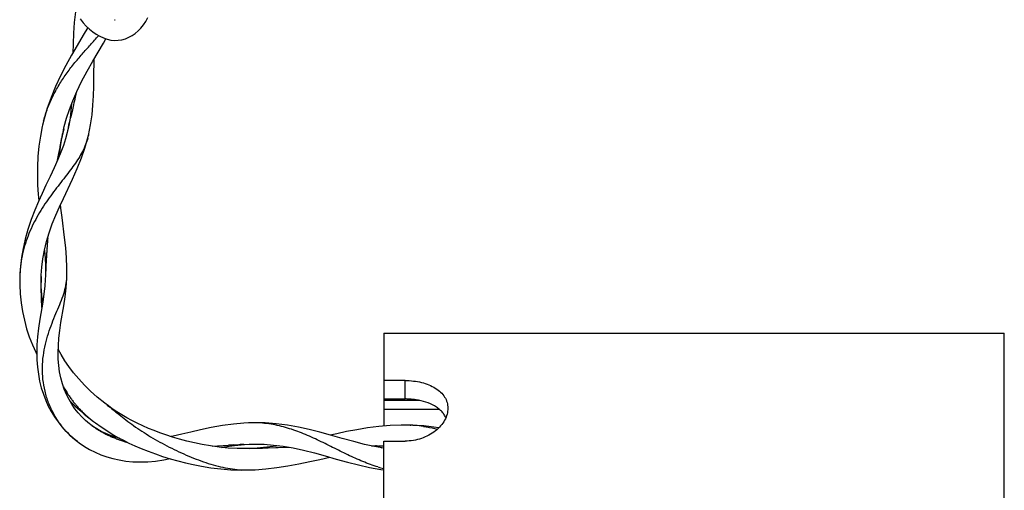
# Model space of a CAD drawing. Header units: millimetres. Extents: x 17.6 to 64, y 9.4 to 104.
# Tile 2 of 4: x 18 to 64, y 56 to 78. Entities that reach past the tile are written whole.
import ezdxf

# ---------------------------------------------------------------- set-up
doc = ezdxf.new("R2010")
doc.units = ezdxf.units.MM
doc.header["$LTSCALE"] = 7.392797
doc.layers.add('00_COMPONENTS', color=7, linetype='CONTINUOUS')

msp = doc.modelspace()

# ---------------------------------------------------------------- linework, layer by layer
at = {"layer": '00_COMPONENTS', "color": 7, "linetype": 'Continuous'}
for p, q in [((21.434, 75.342), (21.442, 76.167)), ((20.611, 74.604), (20.589, 74.507)), ((20.287, 73.806), (20.443, 74.218)), ((20.156, 73.406), (20.287, 73.806)), ((20.412, 73.715), (20.357, 73.47)), ((20.465, 73.95), (20.412, 73.715)), ((20.483, 74.027), (20.465, 73.95)), ((19.11, 73.379), (19.035, 73.076)), ((20.049, 73.017), (20.156, 73.406)), ((20.356, 73.471), (20.344, 73.417)), ((19.051, 73.143), (19.021, 73.012)), ((19.901, 72.285), (19.98, 72.715)), ((20.023, 72.911), (19.975, 72.699)), ((20.013, 72.866), (20.049, 73.017)), ((20.023, 72.911), (20.013, 72.866)), ((20.187, 72.736), (20.107, 72.441)), ((20.219, 72.871), (20.187, 72.736)), ((20.244, 72.976), (20.206, 72.812)), ((20.26, 73.065), (20.218, 72.871)), ((19.842, 71.836), (19.901, 72.285)), ((19.88, 72.249), (19.861, 72.158)), ((21.142, 72.436), (21.187, 72.619)), ((21.187, 72.619), (21.183, 72.6)), ((19.835, 72.041), (19.822, 71.975)), ((19.829, 71.662), (19.842, 71.836)), ((19.871, 72.217), (19.859, 72.158)), ((19.721, 71.44), (19.712, 71.392)), ((19.723, 71.44), (19.715, 71.392)), ((19.764, 71.678), (19.754, 71.62)), ((19.765, 71.679), (19.755, 71.62)), ((19.263, 67.658), (19.259, 67.605)), ((19.264, 67.658), (19.259, 67.605)), ((19.125, 67.236), (19.128, 67.213)), ((19.128, 67.213), (19.155, 66.871)), ((19.231, 67.199), (19.228, 67.148)), ((19.243, 67.354), (19.239, 67.299)), ((19.155, 66.871), (19.171, 66.545)), ((18.972, 66.076), (19, 66.446)), ((19.171, 66.545), (19.175, 66.234)), ((19.182, 66.313), (19.176, 66.171)), ((19.182, 66.313), (19.182, 66.298)), ((19.194, 66.554), (19.189, 66.46)), ((17.972, 66.078), (17.97, 66.032)), ((18.967, 65.924), (18.971, 66.041)), ((18.969, 66.002), (18.972, 66.076)), ((18.969, 66.002), (18.969, 65.971)), ((19.163, 65.868), (19.139, 65.55)), ((19.171, 66.05), (19.163, 65.868)), ((19.171, 66.05), (19.169, 65.984)), ((19.175, 66.234), (19.17, 66.05)), ((20.168, 65.933), (20.17, 66.007)), ((18.961, 65.608), (18.96, 65.573)), ((18.961, 65.332), (18.961, 65.319)), ((18.962, 65.608), (18.962, 65.573)), ((18.965, 65.333), (18.965, 65.32)), ((19.139, 65.55), (19.098, 65.194)), ((18.966, 65.091), (18.966, 65.078)), ((18.967, 65.092), (18.968, 65.078)), ((19.039, 64.796), (18.995, 65.148)), ((19.098, 65.194), (19.041, 64.807)), ((19.041, 64.807), (18.91, 64.012)), ((18.982, 64.727), (18.984, 64.704)), ((18.986, 64.728), (18.988, 64.705)), ((18.986, 64.662), (18.987, 64.651)), ((18.99, 64.662), (18.991, 64.651)), ((34.974, 63.37), (34.974, 59.022)), ((34.974, 63.37), (63.974, 63.37)), ((63.974, 9.37), (63.974, 63.37)), ((20.051, 60.743), (19.963, 61.001)), ((20.006, 60.865), (20.01, 60.857)), ((20.009, 60.866), (20.013, 60.859)), ((20.037, 60.811), (20.042, 60.801)), ((20.039, 60.812), (20.045, 60.803)), ((20.154, 60.498), (20.051, 60.743)), ((35.974, 61.151), (34.974, 61.151)), ((35.974, 60.289), (35.974, 61.151)), ((20.271, 60.264), (20.154, 60.498)), ((20.201, 60.543), (20.206, 60.535)), ((20.204, 60.544), (20.209, 60.537)), ((20.358, 60.315), (20.363, 60.308)), ((20.36, 60.316), (20.365, 60.31)), ((20.377, 60.289), (20.382, 60.282)), ((20.38, 60.29), (20.385, 60.283)), ((34.974, 60.289), (35.974, 60.289)), ((20.402, 60.043), (20.271, 60.264)), ((20.545, 59.835), (20.402, 60.043)), ((20.545, 60.073), (20.549, 60.067)), ((20.7, 59.639), (20.545, 59.835)), ((20.546, 60.074), (20.551, 60.068)), ((20.653, 59.945), (20.659, 59.938)), ((20.656, 59.947), (20.662, 59.94)), ((20.767, 59.819), (20.773, 59.813)), ((20.768, 59.819), (20.773, 59.813)), ((22.006, 60.046), (21.939, 60.096)), ((22.052, 60.012), (22, 60.05)), ((36.668, 60.217), (34.974, 60.217)), ((34.974, 59.82), (37.557, 59.82)), ((20.866, 59.456), (20.7, 59.639)), ((21.042, 59.287), (20.866, 59.456)), ((20.981, 59.604), (20.988, 59.598)), ((20.983, 59.606), (20.99, 59.6)), ((20.986, 59.58), (21.197, 59.408)), ((21.197, 59.408), (21.41, 59.243)), ((21.208, 59.402), (21.216, 59.396)), ((21.211, 59.404), (21.219, 59.398)), ((21.231, 59.128), (21.042, 59.287)), ((21.276, 59.093), (21.231, 59.128)), ((21.371, 59.024), (21.276, 59.093)), ((21.276, 59.093), (21.276, 59.093)), ((21.321, 59.311), (21.331, 59.303)), ((21.322, 59.311), (21.331, 59.303)), ((21.571, 58.892), (21.371, 59.024)), ((21.375, 59.269), (21.511, 59.167)), ((21.78, 58.774), (21.571, 58.892)), ((28.941, 59.18), (28.663, 59.173)), ((35.28, 59.047), (34.753, 59.004)), ((35.797, 59.065), (35.28, 59.047)), ((36.25, 59.061), (35.797, 59.065)), ((36.217, 59.062), (36.25, 59.061)), ((36.374, 59.056), (36.217, 59.062)), ((36.843, 59.028), (36.374, 59.056)), ((21.991, 58.673), (21.78, 58.774)), ((22.209, 58.585), (21.991, 58.673)), ((22.437, 58.509), (22.209, 58.585)), ((22.629, 58.46), (22.437, 58.509)), ((20.672, 58.296), (20.67, 58.298)), ((26.963, 58.083), (27.727, 58.128)), ((27.397, 58.027), (27.515, 58.049)), ((27.515, 58.049), (28.01, 58.119)), ((27.96, 58.141), (28.207, 58.153)), ((28.01, 58.119), (28.466, 58.162)), ((28.443, 58.164), (28.703, 58.174)), ((28.466, 58.162), (28.763, 58.177)), ((28.687, 58.174), (28.763, 58.177)), ((28.703, 58.174), (28.956, 58.18)), ((29.065, 57.992), (28.708, 57.975)), ((28.708, 57.975), (29.094, 57.988)), ((28.956, 58.18), (29.39, 58.172)), ((29.511, 58.032), (29.065, 57.992)), ((29.094, 57.988), (29.284, 57.995)), ((29.284, 57.995), (29.308, 57.996)), ((29.308, 57.996), (29.499, 58.002)), ((29.39, 58.172), (29.831, 58.139)), ((29.499, 58.002), (29.571, 58.005)), ((29.571, 58.005), (29.94, 58.017)), ((29.831, 58.139), (30.281, 58.081)), ((29.94, 58.017), (30.041, 58.021)), ((30.041, 58.021), (30.407, 58.032)), ((30.407, 58.032), (30.538, 58.036)), ((34.408, 58.095), (34.586, 58.094)), ((34.974, 57.984), (34.549, 58.063)), ((34.706, 58.092), (34.736, 58.091)), ((34.851, 58.007), (34.974, 58.018)), ((34.974, 9.37), (34.974, 58.322)), ((34.974, 58.322), (35.974, 58.322)), ((28.331, 56.97), (28.803, 56.978))]:
    msp.add_line(p, q, dxfattribs=at)
for points in [[(20.575, 78.364), (20.519, 77.871), (20.481, 77.369), (20.458, 76.882), (20.446, 76.444)], [(20.793, 78.036), (20.933, 77.861), (21.078, 77.703), (21.228, 77.56), (21.383, 77.432), (21.543, 77.321), (21.707, 77.227), (21.876, 77.15), (22.049, 77.092), (22.224, 77.054), (22.399, 77.037), (22.574, 77.042), (22.746, 77.068), (22.912, 77.114), (23.072, 77.18), (23.224, 77.264), (23.367, 77.365), (23.501, 77.481), (23.628, 77.614), (23.746, 77.762), (23.856, 77.925), (23.958, 78.106)], [(21.144, 77.64), (20.933, 77.275), (20.655, 76.803), (20.386, 76.339), (20.125, 75.87), (19.876, 75.388), (19.641, 74.888), (19.431, 74.376), (19.253, 73.87), (19.11, 73.379)], [(21.381, 76.063), (21.877, 76.908), (21.992, 77.111)], [(20.443, 74.218), (20.631, 74.65), (20.858, 75.116), (21.116, 75.599), (21.381, 76.063)], [(21.183, 72.6), (21.283, 73.1), (21.347, 73.558), (21.389, 74.005), (21.414, 74.443), (21.428, 74.888), (21.434, 75.342)], [(20.392, 74.083), (20.363, 73.75), (20.318, 73.398), (20.26, 73.065)], [(19.021, 73.012), (18.934, 72.568), (18.865, 72.095), (18.819, 71.606), (18.796, 71.133), (18.793, 70.692), (18.805, 70.27), (18.829, 69.862), (18.856, 69.544)], [(20.107, 72.441), (20.009, 72.134), (19.89, 71.812), (19.75, 71.47), (19.58, 71.091), (19.388, 70.682), (19.192, 70.274), (19.011, 69.889), (18.84, 69.51), (18.672, 69.111), (18.503, 68.673), (18.349, 68.211), (18.221, 67.757), (18.122, 67.324), (18.049, 66.903), (17.999, 66.487), (17.972, 66.078)], [(20.431, 70.548), (20.66, 71.056), (20.859, 71.546), (21.018, 72), (21.142, 72.436)], [(19, 66.446), (19.05, 66.834), (19.125, 67.235), (19.224, 67.642), (19.347, 68.052), (19.492, 68.464), (19.654, 68.873), (19.826, 69.268), (20.007, 69.659), (20.431, 70.548)], [(19.947, 68.763), (19.895, 69.201), (19.877, 69.377)], [(20.17, 66.007), (20.174, 66.434), (20.157, 66.878), (20.119, 67.346), (20.066, 67.831), (19.947, 68.763)], [(17.971, 66.074), (17.967, 65.625), (17.987, 65.206), (18.029, 64.787), (18.096, 64.372), (18.184, 63.965), (18.291, 63.571), (18.417, 63.19), (18.56, 62.82), (18.717, 62.469), (18.765, 62.373)], [(18.995, 65.148), (18.969, 65.535), (18.967, 65.924)], [(19.897, 63.853), (20.026, 64.639), (20.088, 65.055), (20.137, 65.485), (20.168, 65.933)], [(18.91, 64.012), (18.849, 63.597), (18.802, 63.194), (18.774, 62.82), (18.763, 62.467), (18.769, 62.121), (18.794, 61.777), (18.838, 61.442), (18.899, 61.118), (18.977, 60.807), (19.072, 60.51), (19.181, 60.225), (19.305, 59.955), (19.442, 59.699), (19.593, 59.454), (19.758, 59.218), (19.936, 58.995), (20.126, 58.785), (20.326, 58.587), (20.535, 58.404), (20.67, 58.298)], [(19.963, 61.001), (19.89, 61.27), (19.833, 61.551), (19.792, 61.845), (19.769, 62.15), (19.763, 62.464), (19.774, 62.792), (19.801, 63.132), (19.843, 63.485), (19.897, 63.853)], [(21.939, 60.096), (21.588, 60.378), (21.276, 60.658), (20.989, 60.94), (20.725, 61.225), (20.482, 61.516), (20.268, 61.8), (20.079, 62.076), (19.899, 62.368), (19.768, 62.608)], [(20.301, 60.213), (20.545, 59.974), (20.77, 59.767), (20.986, 59.58)], [(28.772, 57.977), (28.518, 57.97), (28.126, 57.974), (27.713, 57.996), (27.287, 58.038), (26.877, 58.095), (26.495, 58.163), (26.131, 58.239), (25.779, 58.323), (25.436, 58.415), (25.108, 58.511), (24.797, 58.611), (24.511, 58.71), (24.244, 58.81), (23.979, 58.917), (23.716, 59.033), (23.459, 59.154), (23.209, 59.282), (22.968, 59.414), (22.736, 59.55), (22.507, 59.694), (22.278, 59.849), (22.052, 60.012)], [(21.511, 59.167), (21.771, 58.983), (22.031, 58.811), (22.294, 58.649), (22.558, 58.497), (22.816, 58.359), (23.071, 58.231), (23.343, 58.104), (23.646, 57.973), (23.97, 57.844), (24.306, 57.722), (24.647, 57.608), (24.994, 57.501), (25.351, 57.401), (25.71, 57.31), (26.075, 57.228), (26.469, 57.15), (26.902, 57.08), (27.361, 57.024), (27.84, 56.986), (28.331, 56.97)], [(28.732, 59.176), (28.434, 59.162), (27.955, 59.12), (27.442, 59.05), (26.913, 58.955), (26.414, 58.849), (25.96, 58.744), (25.536, 58.643), (25.138, 58.552), (25.042, 58.532)], [(34.549, 58.063), (34.085, 58.167), (33.573, 58.297), (33.029, 58.447), (32.495, 58.597), (31.992, 58.734), (31.497, 58.859), (30.995, 58.97), (30.475, 59.063), (29.947, 59.132), (29.432, 59.171), (28.941, 59.18)], [(34.753, 59.004), (34.225, 58.937), (33.715, 58.854), (33.241, 58.763), (32.786, 58.668), (32.481, 58.6)], [(37.553, 58.946), (37.313, 58.98), (36.843, 59.028)], [(20.672, 58.296), (20.752, 58.237), (20.989, 58.077), (21.236, 57.931), (21.494, 57.801), (21.759, 57.686), (22.036, 57.587), (22.32, 57.504), (22.614, 57.439), (22.923, 57.39), (23.25, 57.359), (23.591, 57.349), (23.948, 57.36), (24.315, 57.392), (24.695, 57.446), (24.993, 57.502)], [(30.077, 58.107), (29.955, 58.088), (29.511, 58.032)], [(30.281, 58.081), (30.746, 58), (31.233, 57.894), (31.737, 57.767), (32.246, 57.628), (32.759, 57.484), (33.279, 57.341), (33.797, 57.208), (34.316, 57.09)], [(28.769, 56.976), (28.967, 56.985), (29.47, 57.022), (29.976, 57.081), (30.493, 57.16), (31.014, 57.256), (31.519, 57.361), (31.999, 57.467), (32.453, 57.57)], [(34.316, 57.09), (34.835, 56.994), (34.974, 56.975)]]:
    msp.add_lwpolyline(points, dxfattribs=at)
for centre, radius, start, end in [((22.394, 78.485), 0.484, 269.6148, 273.8002), ((24.855, 71.766), 5.966, 165.2109, 166.6583), ((-120.14, 105.423), 144.085, 346.98564, 347.16509), ((24.892, 71.757), 6.003, 166.6575, 167.3105), ((48.179, 66.357), 28.908, 167.3274, 167.5642), ((48.059, 66.384), 28.785, 166.988, 167.2066), ((48.318, 66.327), 29.051, 167.5645, 168.237), ((18.197, 73.309), 3.069, 344.5391, 346.6478), ((48.591, 66.271), 29.329, 168.7856, 169.3756), ((48.484, 66.292), 29.22, 168.4203, 168.6532), ((48.674, 66.255), 29.414, 169.4918, 169.8475), ((66.612, 64.13), 47.48, 175.5482, 175.7387), ((65.506, 64.208), 46.371, 176.1794, 176.3025), ((66.052, 64.171), 46.919, 175.8023, 176.1106), ((64.43, 64.272), 45.294, 176.863, 177.1122), ((64.667, 64.259), 45.531, 176.74, 176.8631), ((64.93, 64.244), 45.795, 176.4852, 176.7398), ((65.209, 64.227), 46.074, 176.366, 176.4853), ((23.434, 65.85), 5.467, 174.7961, 176.8257), ((64.044, 64.291), 44.908, 177.2324, 177.4198), ((23.393, 65.853), 5.427, 176.8292, 177.6679), ((33.131, 65.486), 14.171, 178.2766, 179.5076), ((33.391, 65.479), 14.431, 178.0438, 178.2783), ((58.703, 64.52), 39.561, 177.6086, 177.7833), ((17.728, 66.065), 2.442, 355.9006, 357.5985), ((32.722, 65.491), 13.762, 179.6564, 179.8864), ((32.536, 65.491), 13.576, 179.8857, 180.6701), ((32.175, 65.487), 13.215, 180.7262, 181.5327), ((31.934, 65.481), 12.974, 181.5352, 181.7215), ((31.633, 65.471), 12.673, 181.7795, 183.3648), ((31.292, 65.453), 12.331, 183.481, 183.6782), ((31.169, 65.445), 12.208, 183.7285, 184.2335), ((25.319, 63.866), 6.102, 209.5389, 209.7475), ((25.292, 63.851), 6.071, 209.7474, 210.0479), ((25.152, 63.769), 5.909, 210.1446, 212.3933), ((24.989, 63.667), 5.717, 212.4074, 212.8045), ((24.955, 63.645), 5.676, 212.8046, 213.1248), ((24.896, 63.607), 5.606, 213.2208, 214.0508), ((24.802, 63.543), 5.492, 214.0493, 215.9944), ((24.715, 63.48), 5.386, 216.0848, 216.3411), ((24.679, 63.453), 5.34, 216.4361, 217.3599), ((35.974, 56.818), 3.471, 86.6961, 90.0009), ((35.986, 56.974), 3.315, 81.3344, 86.7479), ((24.602, 63.395), 5.244, 217.3566, 219.307), ((24.538, 63.343), 5.161, 219.3917, 219.7634), ((24.5, 63.311), 5.111, 219.7619, 221.18), ((24.446, 63.264), 5.04, 221.2819, 222.734), ((24.421, 63.24), 5.005, 222.7354, 223.1229), ((24.391, 63.212), 4.964, 223.2138, 225.7413), ((18.007, 54.725), 6.656, 52.5185, 53.0746), ((24.371, 63.192), 4.936, 225.7438, 226.2369), ((24.368, 63.188), 4.931, 226.237, 226.6195), ((24.364, 63.185), 4.926, 226.7282, 229.3437), ((24.371, 63.193), 4.936, 229.3432, 229.7759), ((24.375, 63.197), 4.942, 229.7759, 230.1575), ((24.388, 63.213), 4.963, 230.273, 231.8371), ((23.98, 62.667), 4.481, 232.9012, 233.2764), ((23.978, 62.665), 4.479, 233.2765, 233.9526), ((24.408, 63.239), 4.996, 231.9796, 232.6187), ((24.003, 62.7), 4.521, 233.9539, 235.149), ((24.416, 63.249), 5.009, 232.6185, 232.7992), ((24.422, 63.256), 5.018, 232.7992, 233.1182), ((24.033, 62.742), 4.573, 235.1483, 235.9567), ((24.074, 62.803), 4.647, 235.9602, 238.0781), ((28.884, 53.967), 5.211, 90.7892, 91.6757), ((36.078, 53.604), 5.459, 87.9021, 88.1929), ((36.078, 53.601), 5.463, 87.339, 87.9021), ((36.077, 53.589), 5.474, 86.177, 87.3387), ((36.071, 53.505), 5.558, 82.1503, 86.1712), ((24.116, 62.871), 4.726, 238.0754, 239.2455), ((24.139, 62.909), 4.771, 239.2449, 240.0148), ((24.17, 62.964), 4.834, 240.0176, 242.089), ((24.201, 63.022), 4.9, 242.0868, 243.252), ((24.217, 63.054), 4.936, 243.2515, 243.9859), ((24.24, 63.101), 4.988, 243.9886, 246.0441), ((24.275, 63.179), 5.074, 246.0416, 246.5453), ((24.298, 63.232), 5.132, 246.5456, 247.2026), ((24.35, 63.358), 5.267, 247.2085, 249.2006), ((24.4, 63.487), 5.406, 249.1949, 249.8607), ((24.421, 63.545), 5.467, 249.8604, 250.3385), ((24.441, 63.601), 5.528, 250.3388, 250.9821), ((24.485, 63.731), 5.664, 250.987, 252.8457), ((24.526, 63.862), 5.802, 252.8409, 253.4972), ((24.544, 63.92), 5.863, 253.4969, 253.9538), ((24.56, 63.978), 5.923, 253.9541, 254.5891), ((24.572, 64.02), 5.966, 254.5885, 254.7498), ((31.671, -11.935), 70.173, 93.03145, 93.222), ((30.343, 14.01), 44.195, 92.4641, 92.7695), ((34.188, 4.951), 53.144, 89.4415, 89.5701), ((34.219, 8.488), 49.607, 89.1423, 89.4027), ((36.523, 63.094), 6.251, 253.1329, 255.6521), ((28.599, 62.045), 5.071, 269.753, 271.9207)]:
    msp.add_arc(centre, radius, start, end, dxfattribs=at)
for points, knots in [([(19.087, 73.289), (19.139, 73.484), (19.262, 73.869), (19.505, 74.426), (19.797, 74.959), (20.132, 75.464), (20.498, 75.943), (20.882, 76.398), (21.272, 76.831), (21.531, 77.115), (21.657, 77.256)], [0, 0, 0, 0, 0.126628, 0.253523, 0.380628, 0.507613, 0.633971, 0.758837, 0.881143, 1, 1, 1, 1]), ([(20.59, 74.506), (20.581, 74.466), (20.545, 74.306), (20.509, 74.146), (20.483, 74.027)], [0, 0, 0, 0, 0.251078, 1, 1, 1, 1]), ([(21.155, 72.491), (21.125, 72.382), (21.051, 72.165), (20.905, 71.847), (20.724, 71.535), (20.513, 71.221), (20.277, 70.902), (20.021, 70.573), (19.753, 70.231), (19.48, 69.872), (19.21, 69.495), (18.95, 69.098), (18.708, 68.68), (18.492, 68.243), (18.307, 67.789), (18.108, 67.162), (18.019, 66.674), (17.989, 66.346)], [0, 0, 0, 0, 0.048463, 0.09793, 0.149292, 0.203121, 0.259772, 0.319283, 0.381447, 0.445947, 0.512353, 0.580194, 0.649108, 0.718745, 0.788827, 0.859158, 1, 1, 1, 1]), ([(20.67, 58.298), (20.368, 58.527), (19.962, 58.941), (19.6, 59.501), (19.427, 59.841), (19.278, 60.192), (19.139, 60.645), (19.044, 61.203), (19.02, 61.761), (19.062, 62.31), (19.159, 62.841), (19.3, 63.346), (19.471, 63.823), (19.656, 64.27), (19.836, 64.691), (19.995, 65.093), (20.114, 65.49), (20.155, 65.757), (20.165, 65.89)], [0, 0, 0, 0, 0.137426, 0.206612, 0.241187, 0.275703, 0.344426, 0.412574, 0.479995, 0.546468, 0.611679, 0.675181, 0.736487, 0.79504, 0.850369, 0.902402, 0.951735, 1, 1, 1, 1]), ([(35.974, 61.151), (36.104, 61.151), (36.362, 61.136), (36.736, 61.07), (37.081, 60.96), (37.386, 60.809), (37.639, 60.618), (37.829, 60.391), (37.948, 60.132), (37.974, 59.947), (37.974, 59.855)], [0, 0, 0, 0, 0.148714, 0.293736, 0.431653, 0.56049, 0.679638, 0.790324, 0.895705, 1, 1, 1, 1]), ([(22.057, 60.007), (22.147, 59.938), (22.332, 59.789), (22.62, 59.552), (22.941, 59.3), (23.294, 59.04), (23.677, 58.778), (24.228, 58.433), (24.809, 58.115), (25.408, 57.822), (26.01, 57.552), (26.618, 57.322), (27.23, 57.147), (27.681, 57.05), (28.13, 56.988), (28.429, 56.974), (28.577, 56.973)], [0, 0, 0, 0, 0.046244, 0.097171, 0.153104, 0.213363, 0.27707, 0.343284, 0.479708, 0.548444, 0.616715, 0.750042, 0.814543, 0.877532, 0.939208, 1, 1, 1, 1]), ([(37.974, 59.855), (37.974, 59.761), (37.946, 59.565), (37.828, 59.284), (37.64, 59.02), (37.299, 58.698), (36.74, 58.404), (36.233, 58.322), (35.974, 58.322)], [0, 0, 0, 0, 0.102636, 0.211587, 0.328124, 0.452358, 0.718785, 1, 1, 1, 1]), ([(37.881, 59.42), (37.856, 59.474), (37.793, 59.58), (37.673, 59.724), (37.525, 59.853), (37.291, 60.008), (36.943, 60.158), (36.643, 60.227), (36.485, 60.251)], [0, 0, 0, 0, 0.10654, 0.216912, 0.332499, 0.454145, 0.716026, 1, 1, 1, 1]), ([(34.709, 57.112), (34.469, 57.184), (33.991, 57.36), (33.41, 57.626), (32.943, 57.854), (32.589, 58.03), (32.233, 58.207), (31.754, 58.439), (31.147, 58.711), (30.519, 58.93), (30.004, 59.059), (29.612, 59.13), (29.214, 59.173), (28.946, 59.179), (28.812, 59.178)], [0, 0, 0, 0, 0.119598, 0.241905, 0.304108, 0.366934, 0.430183, 0.493624, 0.620352, 0.746507, 0.809567, 0.872785, 0.936232, 1, 1, 1, 1]), ([(36.83, 59.011), (36.885, 59.004), (37.106, 58.97), (37.325, 58.924), (37.489, 58.883)], [0, 0, 0, 0, 0.24796, 1, 1, 1, 1])]:
    msp.add_open_spline(points, degree=3, knots=knots, dxfattribs=at)

doc.saveas('drawing.dxf')
